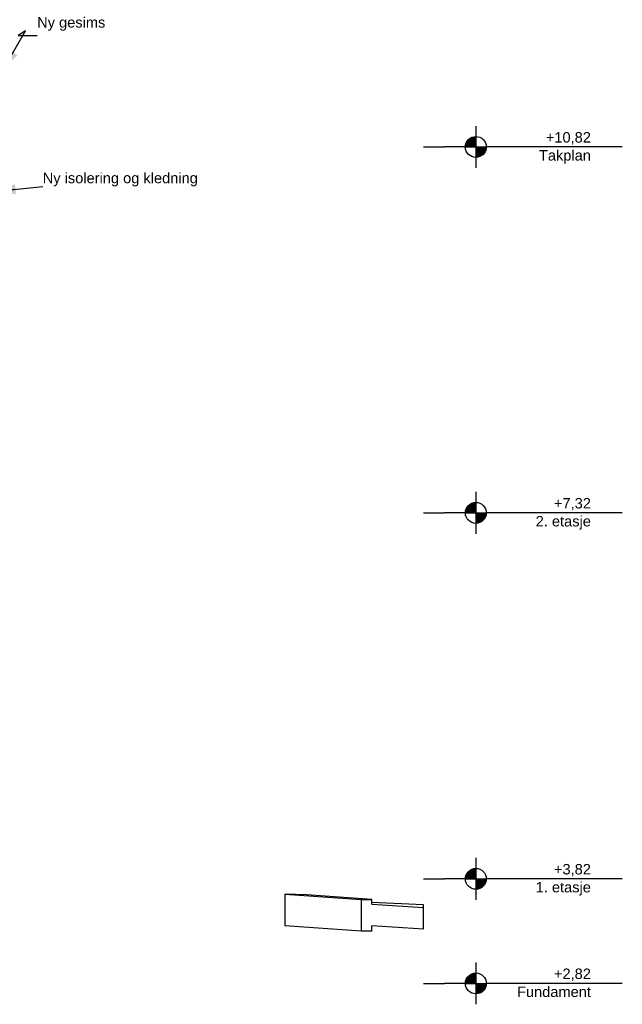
# Model space of a CAD drawing. Header units: millimetres. Extents: x -78869 to -55226, y -2070 to 13065.
# Tile 74 of 74: x -60987 to -55226, y 2620 to 12037. Entities that reach past the tile are written whole.
import ezdxf

# ---------------------------------------------------------------- set-up
doc = ezdxf.new("R2010")
doc.units = ezdxf.units.MM
doc.header["$LTSCALE"] = 0.5
doc.header["$MEASUREMENT"] = 0
doc.linetypes.add('PLINE', pattern=[0])
doc.layers.add('722- Trapper og ramper i terreng(Nye konstruksjoner)', color=7, linetype='Continuous')
doc.layers.add('832- Tekst bygning(Nye konstruksjoner)', color=7, linetype='Continuous')
doc.styles.add('GENERATED_STYLE_3', font='arial.ttf')
doc.dimstyles.new('GENERATED_STYLE__2', dxfattribs={"dimtxt": 0.18, "dimasz": 182.4, "dimexe": 0.18, "dimexo": 0.0625, "dimgap": 0, "dimtad": 0, "dimtih": 1, "dimtoh": 1, "dimdec": 4, "dimzin": 0, "dimdsep": 46, "dimcen": 0.09, "dimadec": 0, "dimazin": 0, "dimtfac": 1, "dimtdec": 4, "dimtmove": 0, "dimatfit": 3, "dimldrblk": 'ARROWHEAD_5', "dimfxl": 1, "dimtolj": 1, "dimtzin": 0, "dimarcsym": 0})

# ---------------------------------------------------------------- blocks, each defined once
blk = doc.blocks.new('ARROWHEAD_5')
at = {"linetype": 'Continuous'}
blk.add_hatch(color=256, dxfattribs=at).paths.add_polyline_path([(-1, 0.2679), (0, 0), (-1, -0.2679)])
blk.add_line((0, 0), (-1, 0), dxfattribs=at)

msp = doc.modelspace()

# ---------------------------------------------------------------- hatches: boundary and pattern name
at = {"linetype": 'Continuous'}
for points in [[(-56626.3, 10820), (-56626.3, 10920, 0.414214), (-56726.3, 10820)], [(-56626.3, 10820), (-56626.3, 10720, 0.414214), (-56526.3, 10820)], [(-56626.3, 7320), (-56626.3, 7420, 0.414214), (-56726.3, 7320)], [(-56626.3, 7320), (-56626.3, 7220, 0.414214), (-56526.3, 7320)], [(-56626.3, 3820), (-56626.3, 3920, 0.414214), (-56726.3, 3820)], [(-56626.3, 3820), (-56626.3, 3720, 0.414214), (-56526.3, 3820)], [(-56626.3, 2820), (-56626.3, 2920, 0.414214), (-56726.3, 2820)], [(-56626.3, 2820), (-56626.3, 2720, 0.414214), (-56526.3, 2820)]]:
    msp.add_hatch(color=256, dxfattribs=at).paths.add_polyline_path(points)

# ---------------------------------------------------------------- linework, layer by layer
at = {"linetype": 'PLINE'}
for p, q in [((-56626.3, 11020), (-56626.3, 10620)), ((-57126.3, 10820), (-57026.3, 10820)), ((-57026.3, 10820), (-56926.3, 10820)), ((-56726.3, 10820), (-56926.3, 10820)), ((-56726.3, 10820), (-56526.3, 10820)), ((-55226.3, 10820), (-56526.3, 10820)), ((-56626.3, 7520), (-56626.3, 7120)), ((-57126.3, 7320), (-57026.3, 7320)), ((-57026.3, 7320), (-56926.3, 7320)), ((-56726.3, 7320), (-56926.3, 7320)), ((-56726.3, 7320), (-56526.3, 7320)), ((-55226.3, 7320), (-56526.3, 7320)), ((-56626.3, 4020), (-56626.3, 3620)), ((-57126.3, 3820), (-57026.3, 3820)), ((-57026.3, 3820), (-56926.3, 3820)), ((-56726.3, 3820), (-56926.3, 3820)), ((-56726.3, 3820), (-56526.3, 3820)), ((-55226.3, 3820), (-56526.3, 3820)), ((-56626.3, 3020), (-56626.3, 2620)), ((-57126.3, 2820), (-57026.3, 2820)), ((-57026.3, 2820), (-56926.3, 2820)), ((-56726.3, 2820), (-56926.3, 2820)), ((-56726.3, 2820), (-56526.3, 2820)), ((-55226.3, 2820), (-56526.3, 2820))]:
    msp.add_line(p, q, dxfattribs=at)
for centre in [(-56626.3, 10820), (-56626.3, 7320), (-56626.3, 3820), (-56626.3, 2820)]:
    msp.add_circle(centre, 100, dxfattribs=at)
at = {"layer": '722- Trapper og ramper i terreng(Nye konstruksjoner)', "linetype": 'PLINE'}
for p, q in [((-58451.3, 3674.6), (-57721.2, 3623.9)), ((-58245.8, 3665.6), (-58451.3, 3674.6)), ((-58451.3, 3674.6), (-58451.3, 3370.5)), ((-57621, 3622.2), (-58245.8, 3665.6)), ((-57721.2, 3623.9), (-57621, 3622.2)), ((-57721.2, 3623.9), (-57721.2, 3319.8)), ((-57621, 3578.5), (-57621, 3622.2)), ((-57126.3, 3573), (-57621, 3593)), ((-57621.4, 3578.5), (-57126.3, 3546.9)), ((-57126.3, 3546.9), (-57126.3, 3573)), ((-57126.3, 3339.4), (-57126.3, 3546.9)), ((-57721.2, 3319.8), (-58451.3, 3370.5)), ((-57621, 3318.1), (-57721.2, 3319.8)), ((-57126.3, 3339.4), (-57621.4, 3370.9)), ((-57621, 3318.1), (-57621, 3370.9))]:
    msp.add_line(p, q, dxfattribs=at)

# ---------------------------------------------------------------- texts
at = {"char_height": 100, "attachment_point": 3, "style": 'GENERATED_STYLE_3'}
for s, insert, line_spacing_factor in [('\\A1;{\\pqr;\\pt0;\\fArial|b0|i0|c0|p0;\\W1.000000;+10,82\\P\\pqr;\\pt0;\\fArial|b0|i0|c0|p0;\\W1.000000;\\fArial|b0|i0|c0|p0;\\W1.000000;\\fArial|b0|i0|c0|p0;\\W1.000000;Takplan}', (-55526.3, 10962.1), 1.031908), ('\\A1;{\\pqr;\\pt0;\\fArial|b0|i0|c0|p0;\\W1.000000;+7,32\\P\\pqr;\\pt0;\\fArial|b0|i0|c0|p0;\\W1.000000;\\fArial|b0|i0|c0|p0;\\W1.000000;\\fArial|b0|i0|c0|p0;\\W1.000000;2. etasje}', (-55526.3, 7462.1), 1.029493), ('\\A1;{\\pqr;\\pt0;\\fArial|b0|i0|c0|p0;\\W1.000000;+3,82\\P\\pqr;\\pt0;\\fArial|b0|i0|c0|p0;\\W1.000000;\\fArial|b0|i0|c0|p0;\\W1.000000;\\fArial|b0|i0|c0|p0;\\W1.000000;1. etasje}', (-55526.3, 3962.1), 1.029493), ('\\A1;{\\pqr;\\pt0;\\fArial|b0|i0|c0|p0;\\W1.000000;+2,82\\P\\pqr;\\pt0;\\fArial|b0|i0|c0|p0;\\W1.000000;\\fArial|b0|i0|c0|p0;\\W1.000000;\\fArial|b0|i0|c0|p0;\\W1.000000;Fundament}', (-55526.3, 2962.1), 1.034704)]:
    msp.add_mtext(s, dxfattribs=dict(at, insert=insert, line_spacing_factor=line_spacing_factor))
at = {"layer": '832- Tekst bygning(Nye konstruksjoner)', "linetype": 'Continuous', "char_height": 100, "attachment_point": 7, "style": 'GENERATED_STYLE_3'}
for s, insert in [('\\A1;{\\pql;\\fArial|b0|i0|c0|p0;\\W1.000000;Ny \\fArial|b0|i0|c0|p0;\\W1.000000;gesims}', (-60820.5, 11931.5)), ('\\A1;{\\pql;\\fArial|b0|i0|c0|p0;\\W1.000000;Ny \\fArial|b0|i0|c0|p0;\\W1.000000;isolering og kledning}', (-60767.1, 10442.9))]:
    msp.add_mtext(s, dxfattribs=dict(at, insert=insert))

# ---------------------------------------------------------------- leaders
at = {"layer": '832- Tekst bygning(Nye konstruksjoner)', "linetype": 'PLINE', "annotation_type": 0, "has_hookline": 1, "hookline_direction": 0}
for points, text_width in [([(-61142.8, 11564.6), (-60930.6, 11931.5), (-61002.9, 11886.1), (-60820.5, 11886.1)], 635.5), ([(-61209.2, 10397.4), (-60767.1, 10442.9)], 1461.8)]:
    msp.add_leader(points, dimstyle='GENERATED_STYLE__2', dxfattribs=dict(at, text_width=text_width))

doc.saveas('drawing.dxf')
